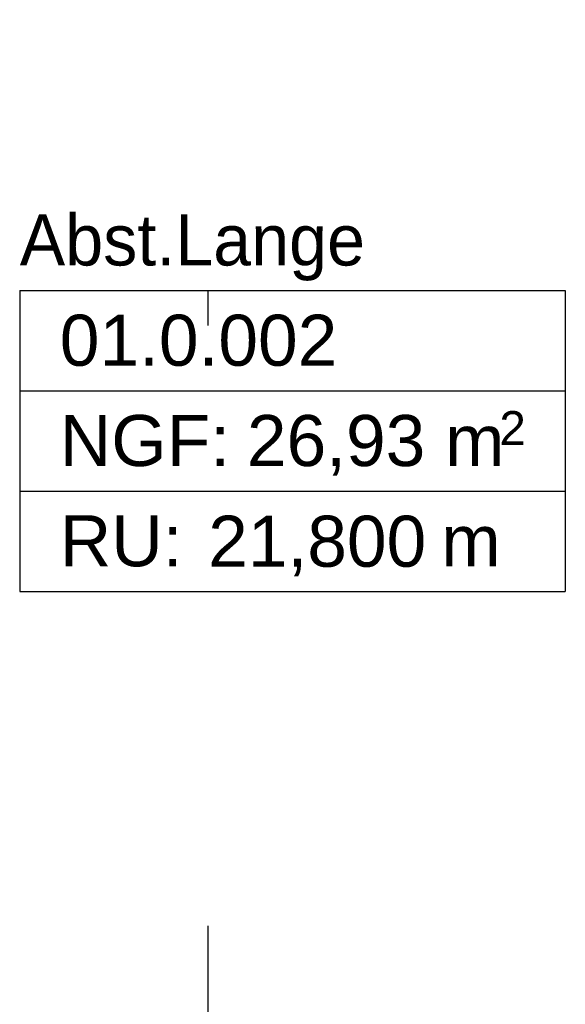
# Model space of a CAD drawing. Extents: x -73 to 183, y -4 to 85.
# Tile 48 of 98: x -18.13 to -16.53, y 34.82 to 37.71. Entities that reach past the tile are written whole.
import ezdxf

# ---------------------------------------------------------------- set-up
doc = ezdxf.new("R2010")
doc.units = 0
doc.header["$MEASUREMENT"] = 0
doc.linetypes.add('Strichpunktlinie', pattern=[0.006703, 0.003528, -0.001764, 0, -0.001411])
doc.layers.add('0._EG_2_P_ZE_BILD', color=7, linetype='Continuous')
doc.layers.add('0._EG_2_Räume', color=7, linetype='Continuous')
doc.styles.add('ERSTELLTER_STIL_1', font='ARIAL.TTF')
doc.styles.add('ERSTELLTER_STIL_3', font='txt')

msp = doc.modelspace()

# ---------------------------------------------------------------- linework, layer by layer
at = {"layer": '0._EG_2_P_ZE_BILD', "linetype": 'Strichpunktlinie', "ltscale": 1000}
msp.add_line((-17.5792, 31.5236), (-17.5792, 42.9765), dxfattribs=at)
at = {"layer": '0._EG_2_Räume', "linetype": 'Continuous', "ltscale": 1000}
for p, q in [((-18.1334, 36.9186), (-18.1334, 36.0347)), ((-18.1334, 36.9186), (-16.53, 36.9186)), ((-16.53, 36.9186), (-16.53, 36.0347)), ((-18.1334, 36.624), (-16.53, 36.624)), ((-18.1334, 36.3293), (-16.53, 36.3293)), ((-18.1334, 36.0347), (-16.53, 36.0347))]:
    msp.add_line(p, q, dxfattribs=at)

# ---------------------------------------------------------------- texts
at = {"layer": '0._EG_2_Räume', "linetype": 'Continuous'}
for s, insert, char_height, attachment_point, style in [('{Abst.Lange}', (-18.1334, 37.1421), 0.15, 1, 'ERSTELLTER_STIL_3'), ('{01.0.002 }', (-18.0156, 36.8475), 0.15, 1, 'ERSTELLTER_STIL_1'), ('{2}', (-16.7237, 36.5643), 0.1, 1, 'ERSTELLTER_STIL_1'), ('{NGF: }', (-18.0156, 36.5528), 0.15, 1, 'ERSTELLTER_STIL_1'), ('{26,93 m}', (-17.4657, 36.5528), 0.15, 1, 'ERSTELLTER_STIL_1'), ('{21,800}', (-17.5795, 36.0791), 0.15, 7, 'ERSTELLTER_STIL_1'), ('{RU: }', (-18.0156, 36.2582), 0.15, 1, 'ERSTELLTER_STIL_1'), ('{ m}', (-16.9527, 36.2582), 0.15, 1, 'ERSTELLTER_STIL_1')]:
    msp.add_mtext(s, dxfattribs=dict(at, insert=insert, char_height=char_height, attachment_point=attachment_point, style=style))

doc.saveas('drawing.dxf')
